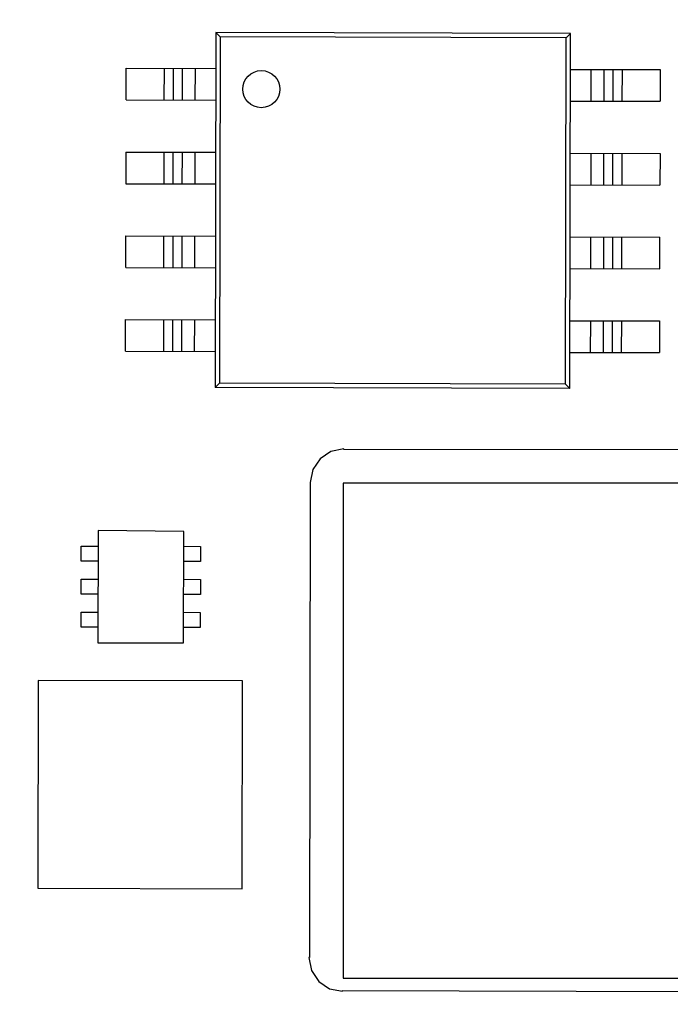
# Model space of a CAD drawing. Header units: millimetres. Extents: x 64 to 213, y 7 to 77.
# Tile 25 of 49: x 178 to 188, y 21 to 36. Entities that reach past the tile are written whole.
import ezdxf

# ---------------------------------------------------------------- set-up
doc = ezdxf.new("R2010")
doc.units = ezdxf.units.MM
doc.header["$LTSCALE"] = 1.21
doc.header["$MEASUREMENT"] = 0
doc.header["$PDMODE"] = 3
doc.header["$PDSIZE"] = 0.3125
doc.layers.get('0').update_dxf_attribs({"linetype": 'CONTINUOUS'})
doc.layers.get('DEFPOINTS').update_dxf_attribs({"linetype": 'CONTINUOUS'})
doc.layers.add('Dim', color=3, linetype='CONTINUOUS', lineweight=25)
doc.styles.get("Standard").update_dxf_attribs({"font": 'txt', "width": 0.8})
doc.dimstyles.get("Standard").update_dxf_attribs({"dimtxt": 0.15625, "dimasz": 0.1875, "dimexe": 0.125, "dimexo": 0.0625, "dimgap": 0.09, "dimtad": 0, "dimtih": 1, "dimtoh": 1, "dimzin": 4, "dimdsep": 46, "dimtxsty": 'STANDARD', "dimblk": '_FILLED', "dimblk1": '_FILLED', "dimblk2": '_FILLED', "dimcen": 0.09, "dimazin": 1, "dimtp": 0.01, "dimtm": 0.01, "dimtfac": 1, "dimtofl": 0, "dimtmove": 0, "dimatfit": 3, "dimldrblk": '_FILLED', "dimfxl": 1, "dimtolj": 1, "dimtzin": 4, "dimarcsym": 0})

# ---------------------------------------------------------------- blocks, each defined once
blk = doc.blocks.new('_FILLED')
at = {"color": 0, "linetype": 'ByBlock'}
blk.add_solid([(0, 0), (-1, 0.167), (-1, -0.167)], dxfattribs=at)
blk = doc.blocks.new('*D23')
at = {"color": 0, "linetype": 'ByBlock', "lineweight": -2}
for p, q in [((185.477, 48.194), (212.486, 48.194)), ((212.361, 48.194), (212.361, 28.766)), ((212.361, 7.158), (212.361, 26.586)), ((189.901, 7.158), (212.486, 7.158))]:
    blk.add_line(p, q, dxfattribs=at)
at = {"layer": 'DEFPOINTS', "color": 0, "linetype": 'ByBlock'}
for p in [(185.415, 48.194), (189.839, 7.158)]:
    blk.add_point(p, dxfattribs=at)
at = {"color": 0, "linetype": 'ByBlock', "lineweight": -2}
for p, rotation in [((212.361, 48.194), 90), ((212.361, 7.158), 270)]:
    blk.add_blockref('_FILLED', p, dxfattribs=dict(at, rotation=rotation))
at = {"color": 0, "linetype": 'ByBlock', "lineweight": -2, "insert": (212.361, 27.676), "char_height": 1, "attachment_point": 5, "rotation": 90}
blk.add_mtext('\\A1;41.0', dxfattribs=at)

msp = doc.modelspace()

# ---------------------------------------------------------------- linework, layer by layer
at = {"color": 7, "linetype": 'Continuous'}
for p, q in [((181.234, 35.531), (181.221, 30.151)), ((181.3, 35.465), (181.234, 35.531)), ((186.614, 35.518), (181.234, 35.531)), ((186.548, 35.452), (186.614, 35.518)), ((186.601, 30.138), (186.614, 35.518)), ((181.3, 35.465), (181.287, 30.217)), ((186.548, 35.452), (181.3, 35.465)), ((186.535, 30.204), (186.548, 35.452)), ((179.872, 34.51), (179.873, 34.99)), ((179.873, 34.99), (181.233, 34.986)), ((180.451, 34.508), (180.452, 34.988)), ((180.586, 34.988), (180.585, 34.508)), ((180.723, 34.987), (180.722, 34.507)), ((180.922, 34.507), (180.923, 34.987)), ((186.613, 34.973), (187.973, 34.97)), ((186.923, 34.972), (186.922, 34.492)), ((187.122, 34.492), (187.123, 34.972)), ((187.258, 34.491), (187.26, 34.971)), ((187.394, 34.971), (187.393, 34.491)), ((187.973, 34.97), (187.972, 34.49)), ((179.872, 34.51), (181.232, 34.506)), ((186.612, 34.493), (187.972, 34.49)), ((179.87, 33.72), (179.869, 33.24)), ((179.87, 33.72), (181.23, 33.716)), ((180.448, 33.238), (180.449, 33.718)), ((180.583, 33.718), (180.582, 33.238)), ((180.72, 33.717), (180.719, 33.237)), ((180.919, 33.237), (180.92, 33.717)), ((186.61, 33.703), (187.97, 33.7)), ((186.92, 33.702), (186.919, 33.222)), ((187.119, 33.222), (187.12, 33.702)), ((187.255, 33.221), (187.257, 33.701)), ((187.391, 33.701), (187.389, 33.221)), ((187.97, 33.7), (187.969, 33.22)), ((179.869, 33.24), (181.229, 33.236)), ((186.609, 33.223), (187.969, 33.22)), ((179.866, 31.97), (179.867, 32.45)), ((179.867, 32.45), (181.227, 32.446)), ((180.445, 31.968), (180.446, 32.448)), ((180.58, 32.448), (180.579, 31.968)), ((180.717, 32.447), (180.716, 31.967)), ((180.915, 31.967), (180.917, 32.447)), ((186.607, 32.433), (187.967, 32.43)), ((186.917, 32.432), (186.916, 31.952)), ((187.116, 31.952), (187.117, 32.432)), ((187.252, 31.951), (187.253, 32.431)), ((187.388, 32.431), (187.386, 31.951)), ((187.966, 31.95), (187.967, 32.43)), ((179.866, 31.97), (181.226, 31.966)), ((186.606, 31.953), (187.966, 31.95)), ((179.862, 30.7), (179.864, 31.18)), ((179.864, 31.18), (181.224, 31.176)), ((180.442, 30.698), (180.443, 31.178)), ((180.577, 31.178), (180.576, 30.698)), ((180.714, 31.177), (180.712, 30.697)), ((180.912, 30.697), (180.914, 31.177)), ((186.604, 31.163), (187.964, 31.16)), ((186.914, 31.162), (186.912, 30.682)), ((187.112, 30.682), (187.114, 31.162)), ((187.249, 30.681), (187.25, 31.161)), ((187.384, 31.161), (187.383, 30.681)), ((187.964, 31.16), (187.962, 30.68)), ((179.862, 30.7), (181.222, 30.696)), ((186.602, 30.683), (187.962, 30.68)), ((181.287, 30.217), (181.221, 30.151)), ((186.601, 30.138), (181.221, 30.151)), ((186.535, 30.204), (181.287, 30.217)), ((186.601, 30.138), (186.535, 30.204)), ((182.978, 29.183), (182.813, 29.073)), ((183.173, 29.221), (182.978, 29.183)), ((183.173, 29.212), (183.173, 29.221)), ((191.173, 29.202), (183.173, 29.212)), ((182.813, 29.073), (182.702, 28.908)), ((182.702, 28.908), (182.662, 28.713)), ((182.662, 28.713), (182.655, 21.513)), ((183.165, 28.702), (183.165, 21.202)), ((191.165, 28.702), (183.165, 28.702)), ((179.446, 27.983), (179.442, 26.283)), ((180.746, 27.968), (179.446, 27.983)), ((180.742, 26.28), (180.746, 27.968)), ((179.192, 27.519), (179.193, 27.748)), ((179.193, 27.748), (179.445, 27.748)), ((180.745, 27.745), (180.999, 27.744)), ((180.999, 27.744), (180.999, 27.515)), ((179.445, 27.518), (179.192, 27.519)), ((180.999, 27.515), (180.745, 27.515)), ((179.191, 27.019), (179.192, 27.248)), ((179.192, 27.248), (179.444, 27.248)), ((180.744, 27.245), (180.998, 27.244)), ((180.998, 27.244), (180.998, 27.015)), ((179.443, 27.018), (179.191, 27.019)), ((180.998, 27.015), (180.743, 27.015)), ((179.19, 26.519), (179.191, 26.748)), ((179.191, 26.748), (179.443, 26.748)), ((180.743, 26.745), (180.997, 26.744)), ((180.997, 26.744), (180.996, 26.515)), ((179.442, 26.518), (179.19, 26.519)), ((180.996, 26.515), (180.742, 26.515)), ((179.442, 26.283), (180.742, 26.28)), ((178.54, 25.713), (178.532, 22.563)), ((181.64, 25.706), (178.54, 25.713)), ((181.632, 22.556), (181.64, 25.706)), ((178.532, 22.563), (181.632, 22.556)), ((182.645, 21.513), (182.683, 21.318)), ((182.655, 21.513), (182.645, 21.513)), ((182.683, 21.318), (182.793, 21.152)), ((183.165, 21.202), (191.165, 21.202)), ((182.793, 21.152), (182.958, 21.041)), ((182.958, 21.041), (183.153, 21.002)), ((183.153, 21.002), (183.153, 21.012)), ((183.153, 21.012), (191.153, 20.992))]:
    msp.add_line(p, q, dxfattribs=at)
msp.add_circle((181.923, 34.673), 0.281, dxfattribs=at)
for radius in [19.255, 19.055]:
    msp.add_arc((185.415, 28.939), radius, 315, 225, dxfattribs=at)

# ---------------------------------------------------------------- dimensions: what is measured, and where the dimension line sits
at = {"layer": 'Dim'}
dim = msp.add_linear_dim(base=(212.361, 7.158), p1=(185.415, 48.194), p2=(189.839, 7.158), angle=90, dimstyle='STANDARD', override={"dimtxt": 1, "dimasz": 1, "dimtih": 0, "dimtoh": 0, "dimdec": 1, "dimzin": 0, "dimcen": 0.198, "dimadec": 0, "dimazin": 0, "dimtp": 0, "dimtm": 0, "dimtdec": 4, "dimtzin": 0}, dxfattribs=at)
dim.commit()
dim.dimension.update_dxf_attribs({"geometry": '*D23', "text_midpoint": (212.361, 27.676)})

doc.saveas('drawing.dxf')
